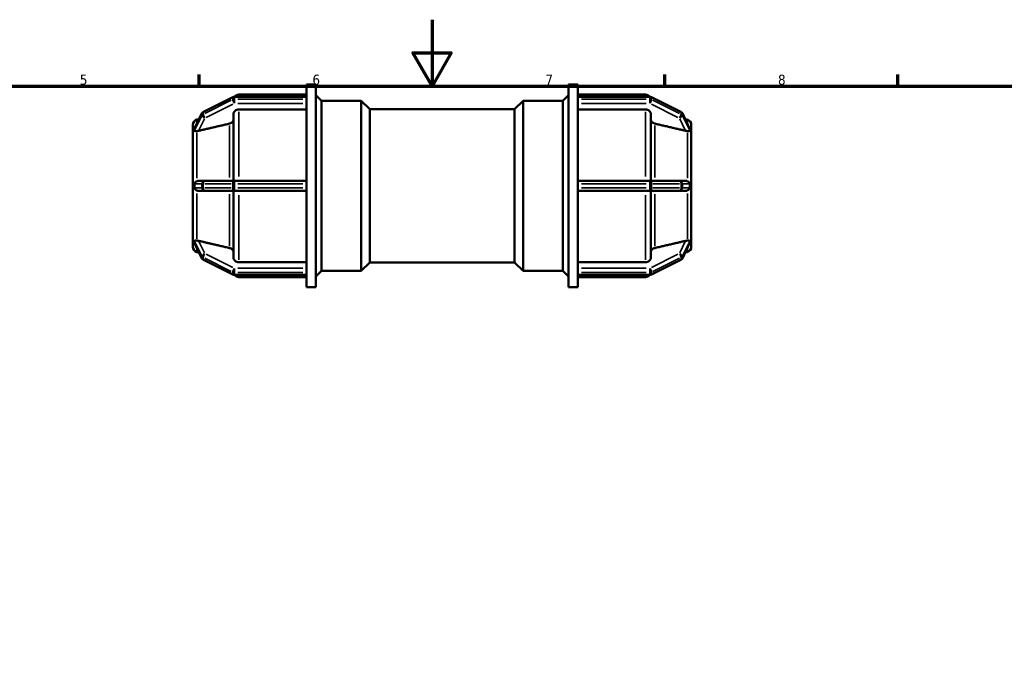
# Model space of a CAD drawing. Header units: millimetres. Extents: x 0 to 901, y -218 to 607.
# Tile 6 of 8: x 296 to 593, y 395 to 594. Entities that reach past the tile are written whole.
import ezdxf

# ---------------------------------------------------------------- set-up
doc = ezdxf.new("R2010")
doc.units = ezdxf.units.MM
for name, color, linetype, lineweight in [('Border (ANSI)', 7, 'Continuous', 70), ('Visible (ANSI)', 7, 'Continuous', 50), ('Visible Narrow (ANSI)', 7, 'Continuous', 35)]:
    doc.layers.add(name, color=color, linetype=linetype, lineweight=lineweight)
doc.styles.add('Note Text (ANSI)', font='tahoma.ttf')

# ---------------------------------------------------------------- blocks, each defined once
blk = doc.blocks.new('Borders Default Border')
at = {"layer": 'Border (ANSI)'}
for p, q in [((350.42, 574), (350.42, 577.45)), ((490.58, 574), (490.58, 577.45)), ((560.67, 574), (560.67, 577.45))]:
    blk.add_line(p, q, dxfattribs=at)
at = {"layer": 'Border (ANSI)', "flags": 128}
for points in [[(420.5, 594), (420.5, 574), (414.73, 584), (426.27, 584), (420.5, 574)], [(20, 20), (20, 574), (821, 574), (821, 20), (20, 20)]]:
    blk.add_lwpolyline(points, dxfattribs=at)
at = {"layer": 'Border (ANSI)', "char_height": 3.05, "attachment_point": 7, "style": 'Note Text (ANSI)'}
for s, insert in [('5', (314.48, 574.34)), ('6', (384.49, 574.34)), ('7', (454.6, 574.4)), ('8', (524.63, 574.33))]:
    blk.add_mtext(s, dxfattribs=dict(at, insert=insert))

msp = doc.modelspace()

# ---------------------------------------------------------------- linework, layer by layer
at = {"layer": 'Visible (ANSI)'}
for p, q in [((382.692, 570.733), (382.692, 574.482)), ((382.692, 574.482), (385.492, 574.482)), ((385.492, 513.482), (385.492, 574.482)), ((461.572, 513.482), (461.572, 574.482)), ((461.572, 574.482), (464.372, 574.482)), ((464.372, 570.733), (464.372, 574.482)), ((360.557, 570.706), (351.664, 566.259)), ((382.692, 570.807), (360.986, 570.807)), ((362.329, 571.432), (382.692, 571.432)), ((382.692, 570.733), (382.692, 570.679)), ((382.692, 570.396), (382.692, 570.679)), ((382.692, 570.114), (382.692, 570.396)), ((382.692, 570.114), (382.692, 570.046)), ((382.692, 544.669), (382.692, 570.046)), ((387.172, 569.582), (385.492, 571.262)), ((387.172, 518.382), (387.172, 569.582)), ((387.172, 569.582), (399.172, 569.582)), ((399.172, 518.382), (399.172, 569.582)), ((401.732, 567.022), (399.172, 569.582)), ((445.332, 567.022), (447.892, 569.582)), ((447.892, 569.582), (447.892, 518.382)), ((447.892, 569.582), (459.892, 569.582)), ((459.892, 569.582), (461.572, 571.262)), ((459.892, 518.382), (459.892, 569.582)), ((464.372, 571.432), (484.736, 571.432)), ((464.372, 570.807), (486.078, 570.807)), ((464.372, 570.679), (464.372, 570.733)), ((464.372, 570.396), (464.372, 570.679)), ((464.372, 570.114), (464.372, 570.396)), ((464.372, 570.046), (464.372, 570.114)), ((464.372, 544.669), (464.372, 570.046)), ((486.508, 570.706), (495.401, 566.259)), ((382.692, 566.956), (362.329, 566.956)), ((401.732, 520.942), (401.732, 567.022)), ((401.732, 567.022), (445.332, 567.022)), ((445.332, 520.942), (445.332, 567.022)), ((484.736, 566.956), (464.372, 566.956)), ((351.228, 565.818), (349.04, 561.285)), ((349.718, 563.907), (350.393, 564.088)), ((360.729, 545.507), (360.729, 565.568)), ((486.336, 565.568), (486.336, 545.507)), ((495.836, 565.818), (498.025, 561.285)), ((497.346, 563.907), (496.672, 564.088)), ((348.532, 560.662), (348.532, 562.361)), ((348.534, 560.664), (348.532, 560.662)), ((348.532, 560.662), (348.532, 559.899)), ((498.531, 560.664), (498.532, 560.662)), ((498.532, 562.361), (498.532, 560.662)), ((498.532, 560.662), (498.532, 559.899)), ((348.532, 559.899), (348.532, 559.137)), ((348.532, 559.137), (348.534, 559.139)), ((348.534, 559.136), (348.532, 559.137)), ((348.532, 545.507), (348.532, 559.137)), ((498.532, 559.137), (498.531, 559.139)), ((498.531, 559.136), (498.532, 559.137)), ((498.532, 559.899), (498.532, 559.137)), ((498.532, 559.137), (498.532, 545.507)), ((348.534, 545.507), (348.532, 545.507)), ((348.532, 545.507), (348.532, 543.982)), ((352.093, 545.507), (350.255, 545.507)), ((360.986, 545.507), (352.093, 545.507)), ((382.692, 545.507), (360.986, 545.507)), ((486.078, 545.507), (464.372, 545.507)), ((494.972, 545.507), (486.078, 545.507)), ((496.81, 545.507), (494.972, 545.507)), ((498.531, 545.507), (498.532, 545.507)), ((498.532, 545.507), (498.532, 543.982)), ((348.532, 543.982), (348.532, 542.457)), ((348.532, 542.457), (348.534, 542.457)), ((348.532, 528.828), (348.532, 542.457)), ((350.255, 542.457), (352.093, 542.457)), ((352.093, 542.457), (360.986, 542.457)), ((360.729, 522.397), (360.729, 542.457)), ((360.986, 542.457), (382.692, 542.457)), ((382.692, 544.669), (382.692, 544.547)), ((382.692, 543.982), (382.692, 544.547)), ((382.692, 543.417), (382.692, 543.982)), ((382.692, 543.417), (382.692, 543.296)), ((382.692, 517.919), (382.692, 543.296)), ((464.372, 544.547), (464.372, 544.669)), ((464.372, 543.982), (464.372, 544.547)), ((464.372, 543.417), (464.372, 543.982)), ((464.372, 543.296), (464.372, 543.417)), ((464.372, 517.919), (464.372, 543.296)), ((464.372, 542.457), (486.078, 542.457)), ((486.078, 542.457), (494.972, 542.457)), ((486.336, 542.457), (486.336, 522.397)), ((494.972, 542.457), (496.81, 542.457)), ((498.532, 542.457), (498.531, 542.457)), ((498.532, 543.982), (498.532, 542.457)), ((498.532, 542.457), (498.532, 528.828)), ((348.532, 528.828), (348.534, 528.829)), ((348.532, 528.828), (348.532, 528.066)), ((348.534, 528.825), (348.532, 528.828)), ((348.532, 528.066), (348.532, 527.303)), ((498.532, 528.828), (498.531, 528.829)), ((498.531, 528.825), (498.532, 528.828)), ((498.532, 528.828), (498.532, 528.066)), ((498.532, 528.066), (498.532, 527.303)), ((348.532, 527.303), (348.534, 527.3)), ((348.532, 525.603), (348.532, 527.303)), ((349.04, 526.68), (351.228, 522.147)), ((498.025, 526.68), (495.836, 522.147)), ((498.532, 527.303), (498.531, 527.3)), ((498.532, 527.303), (498.532, 525.603)), ((349.718, 524.058), (350.393, 523.877)), ((351.664, 521.705), (360.557, 517.259)), ((495.401, 521.705), (486.508, 517.259)), ((497.346, 524.058), (496.672, 523.877)), ((362.329, 521.009), (382.692, 521.009)), ((401.732, 520.942), (399.172, 518.382)), ((401.732, 520.942), (445.332, 520.942)), ((445.332, 520.942), (447.892, 518.382)), ((464.372, 521.009), (484.736, 521.009)), ((360.986, 517.157), (382.692, 517.157)), ((362.329, 516.532), (382.692, 516.532)), ((382.692, 517.919), (382.692, 517.851)), ((382.692, 517.569), (382.692, 517.851)), ((382.692, 517.286), (382.692, 517.569)), ((382.692, 517.286), (382.692, 517.232)), ((382.692, 513.482), (382.692, 517.232)), ((387.172, 518.382), (385.492, 516.702)), ((387.172, 518.382), (399.172, 518.382)), ((447.892, 518.382), (459.892, 518.382)), ((459.892, 518.382), (461.572, 516.702)), ((464.372, 517.851), (464.372, 517.919)), ((464.372, 517.569), (464.372, 517.851)), ((464.372, 517.286), (464.372, 517.569)), ((464.372, 517.232), (464.372, 517.286)), ((464.372, 513.482), (464.372, 517.232)), ((486.078, 517.157), (464.372, 517.157)), ((464.372, 516.532), (484.736, 516.532)), ((382.692, 513.482), (385.492, 513.482)), ((461.572, 513.482), (464.372, 513.482))]:
    msp.add_line(p, q, dxfattribs=at)
for centre, radius, start, end in [((360.986, 569.847), 0.96, 90, 116.56505), ((362.329, 569.832), 1.6, 90, 142.46062), ((484.736, 569.832), 1.6, 37.53938, 90), ((486.078, 569.847), 0.96, 63.43495, 90), ((352.093, 565.401), 0.96, 116.56505, 154.2251), ((494.972, 565.401), 0.96, 25.7749, 63.43495), ((350.132, 562.361), 1.6, 105, 180), ((496.932, 562.361), 1.6, 0, 75), ((350.132, 525.603), 1.6, 180, 255), ((496.932, 525.603), 1.6, 285, 0), ((352.093, 522.564), 0.96, 205.7749, 243.43495), ((494.972, 522.564), 0.96, 296.56505, 334.2251), ((360.986, 518.117), 0.96, 243.43495, 270), ((362.329, 518.132), 1.6, 217.53938, 270), ((484.736, 518.132), 1.6, 270, 322.46062), ((486.078, 518.117), 0.96, 270, 296.56505)]:
    msp.add_arc(centre, radius, start, end, dxfattribs=at)
for points, knots in [([(362.329, 566.956), (362.132, 566.956), (361.9, 566.915), (361.535, 566.784), (361.338, 566.67), (361.058, 566.428), (360.927, 566.257), (360.775, 565.941), (360.729, 565.739), (360.729, 565.568)], [0, 0, 0, 0, 0.05920815, 0.05920815, 0.11846315, 0.11846315, 0.17777855, 0.17777855, 0.23715043, 0.23715043, 0.23715043, 0.23715043]), ([(486.336, 565.568), (486.336, 565.739), (486.289, 565.941), (486.138, 566.257), (486.006, 566.428), (485.727, 566.67), (485.53, 566.784), (485.165, 566.915), (484.933, 566.956), (484.736, 566.956)], [-0.23715043, -0.23715043, -0.23715043, -0.23715043, -0.17777855, -0.17777855, -0.11846315, -0.11846315, -0.05920815, -0.05920815, 0, 0, 0, 0]), ([(360.729, 564.052), (360.729, 563.88), (360.683, 563.678), (360.532, 563.362), (360.4, 563.191), (360.12, 562.948), (359.923, 562.834), (359.68, 562.746), (359.613, 562.726), (359.543, 562.71)], [0.23717922, 0.23717922, 0.23717922, 0.23717922, 0.29657854, 0.29657854, 0.35592259, 0.35592259, 0.41518874, 0.41518874, 0.43514085, 0.43514085, 0.43514085, 0.43514085]), ([(487.521, 562.71), (487.452, 562.726), (487.385, 562.746), (487.141, 562.834), (486.944, 562.948), (486.665, 563.191), (486.533, 563.362), (486.382, 563.678), (486.336, 563.88), (486.336, 564.052)], [0.51363005, 0.51363005, 0.51363005, 0.51363005, 0.53358217, 0.53358217, 0.59284832, 0.59284832, 0.65219237, 0.65219237, 0.71159169, 0.71159169, 0.71159169, 0.71159169]), ([(349.003, 561.156), (349.002, 561.17), (349.004, 561.188), (349.016, 561.232), (349.027, 561.258), (349.04, 561.285)], [-0.657161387, -0.657161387, -0.657161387, -0.657161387, -0.639559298, -0.639559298, -0.61812824, -0.61812824, -0.61812824, -0.61812824]), ([(349.718, 560.485), (349.544, 560.487), (349.394, 560.483), (349.173, 560.481), (349.092, 560.483), (349.02, 560.521), (349.009, 560.541), (349.003, 560.571), (349.002, 560.581), (349.003, 560.591)], [-0.74078921, -0.74078921, -0.74078921, -0.74078921, -0.68252514, -0.68252514, -0.62899362, -0.62899362, -0.59805638, -0.59805638, -0.58578838, -0.58578838, -0.58578838, -0.58578838]), ([(349.003, 560.591), (349.007, 560.696), (349.009, 560.794), (349.009, 560.977), (349.007, 561.068), (349.003, 561.156)], [0.63819357, 0.63819357, 0.63819357, 0.63819357, 0.69284241, 0.69284241, 0.74749124, 0.74749124, 0.74749124, 0.74749124]), ([(350.255, 560.549), (350.245, 560.547), (350.236, 560.545), (350.081, 560.511), (349.925, 560.489), (349.758, 560.485), (349.738, 560.485), (349.718, 560.485)], [0.332101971, 0.332101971, 0.332101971, 0.332101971, 0.335100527, 0.335100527, 0.380065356, 0.380065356, 0.386320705, 0.386320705, 0.386320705, 0.386320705]), ([(497.346, 560.485), (497.327, 560.485), (497.306, 560.485), (497.14, 560.489), (496.983, 560.511), (496.839, 560.543), (496.829, 560.545), (496.819, 560.547), (496.81, 560.549)], [0.606486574, 0.606486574, 0.606486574, 0.606486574, 0.612741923, 0.612741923, 0.657706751, 0.657706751, 0.657706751, 0.660705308, 0.660705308, 0.660705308, 0.660705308]), ([(498.062, 560.591), (498.063, 560.574), (498.06, 560.56), (498.044, 560.519), (498.019, 560.505), (497.931, 560.479), (497.83, 560.481), (497.59, 560.485), (497.475, 560.487), (497.346, 560.485)], [-0.19512185, -0.19512185, -0.19512185, -0.19512185, -0.18211866, -0.18211866, -0.15242939, -0.15242939, -0.08919668, -0.08919668, -0.04438909, -0.04438909, -0.04438909, -0.04438909]), ([(498.025, 561.285), (498.04, 561.254), (498.05, 561.227), (498.06, 561.186), (498.063, 561.17), (498.062, 561.156)], [-0.232396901, -0.232396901, -0.232396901, -0.232396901, -0.21082261, -0.21082261, -0.19246545, -0.19246545, -0.19246545, -0.19246545]), ([(498.062, 561.156), (498.058, 561.068), (498.056, 560.977), (498.056, 560.886), (498.056, 560.794), (498.058, 560.696), (498.062, 560.591)], [1.33103598, 1.33103598, 1.33103598, 1.33103598, 1.38568481, 1.38568481, 1.38568481, 1.44033365, 1.44033365, 1.44033365, 1.44033365]), ([(349.003, 544.547), (349.002, 544.563), (349.003, 544.579), (349.007, 544.644), (349.018, 544.699), (349.078, 544.859), (349.14, 544.954), (349.311, 545.147), (349.436, 545.251), (349.63, 545.358), (349.673, 545.38), (349.718, 545.399)], [-0.44838695, -0.44838695, -0.44838695, -0.44838695, -0.44111545, -0.44111545, -0.41826541, -0.41826541, -0.3828432, -0.3828432, -0.34026101, -0.34026101, -0.32834563, -0.32834563, -0.32834563, -0.32834563]), ([(349.718, 545.399), (349.738, 545.408), (349.758, 545.416), (349.925, 545.478), (350.081, 545.504), (350.236, 545.507), (350.245, 545.507), (350.255, 545.507)], [0.271386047, 0.271386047, 0.271386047, 0.271386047, 0.277641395, 0.277641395, 0.322606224, 0.322606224, 0.325604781, 0.325604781, 0.325604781, 0.325604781]), ([(496.81, 545.507), (496.819, 545.507), (496.829, 545.507), (496.839, 545.507), (496.983, 545.504), (497.14, 545.478), (497.306, 545.416), (497.327, 545.408), (497.346, 545.399)], [0.654708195, 0.654708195, 0.654708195, 0.654708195, 0.657706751, 0.657706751, 0.657706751, 0.70267158, 0.70267158, 0.708926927, 0.708926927, 0.708926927, 0.708926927]), ([(497.346, 545.399), (497.406, 545.373), (497.464, 545.343), (497.681, 545.213), (497.808, 545.096), (497.948, 544.915), (497.99, 544.844), (498.038, 544.725), (498.052, 544.675), (498.061, 544.597), (498.062, 544.572), (498.062, 544.547)], [-0.36020375, -0.36020375, -0.36020375, -0.36020375, -0.3370342, -0.3370342, -0.26820399, -0.26820399, -0.22713993, -0.22713993, -0.19974321, -0.19974321, -0.18651494, -0.18651494, -0.18651494, -0.18651494]), ([(349.718, 542.566), (349.711, 542.569), (349.704, 542.572), (349.519, 542.655), (349.373, 542.763), (349.182, 542.957), (349.119, 543.042), (349.05, 543.177), (349.028, 543.232), (349.006, 543.332), (349.002, 543.375), (349.003, 543.417)], [-0.60064455, -0.60064455, -0.60064455, -0.60064455, -0.59813318, -0.59813318, -0.53698062, -0.53698062, -0.49182013, -0.49182013, -0.46442495, -0.46442495, -0.44420073, -0.44420073, -0.44420073, -0.44420073]), ([(349.003, 543.417), (349.007, 543.611), (349.009, 543.8), (349.009, 544.164), (349.007, 544.354), (349.003, 544.547)], [0.63819357, 0.63819357, 0.63819357, 0.63819357, 0.69284241, 0.69284241, 0.74749124, 0.74749124, 0.74749124, 0.74749124]), ([(350.255, 542.457), (350.245, 542.457), (350.236, 542.457), (350.081, 542.461), (349.925, 542.487), (349.758, 542.549), (349.738, 542.557), (349.718, 542.566)], [0.332101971, 0.332101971, 0.332101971, 0.332101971, 0.335100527, 0.335100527, 0.380065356, 0.380065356, 0.386320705, 0.386320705, 0.386320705, 0.386320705]), ([(497.346, 542.566), (497.327, 542.557), (497.306, 542.549), (497.14, 542.487), (496.983, 542.461), (496.839, 542.458), (496.829, 542.457), (496.819, 542.457), (496.81, 542.457)], [0.606486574, 0.606486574, 0.606486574, 0.606486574, 0.612741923, 0.612741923, 0.657706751, 0.657706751, 0.657706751, 0.660705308, 0.660705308, 0.660705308, 0.660705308]), ([(498.062, 543.417), (498.063, 543.381), (498.06, 543.346), (498.042, 543.251), (498.022, 543.189), (497.923, 543.002), (497.822, 542.881), (497.587, 542.69), (497.471, 542.619), (497.346, 542.566)], [-0.18782953, -0.18782953, -0.18782953, -0.18782953, -0.16885304, -0.16885304, -0.13764731, -0.13764731, -0.08405847, -0.08405847, -0.04302488, -0.04302488, -0.04302488, -0.04302488]), ([(498.062, 544.547), (498.058, 544.354), (498.056, 544.164), (498.056, 543.982), (498.056, 543.8), (498.058, 543.611), (498.062, 543.417)], [1.33103598, 1.33103598, 1.33103598, 1.33103598, 1.38568481, 1.38568481, 1.38568481, 1.44033365, 1.44033365, 1.44033365, 1.44033365]), ([(349.003, 527.374), (349.002, 527.396), (349.006, 527.414), (349.033, 527.459), (349.071, 527.469), (349.175, 527.487), (349.289, 527.483), (349.529, 527.479), (349.62, 527.478), (349.718, 527.479)], [-0.71951832, -0.71951832, -0.71951832, -0.71951832, -0.6964318, -0.6964318, -0.6479768, -0.6479768, -0.54035739, -0.54035739, -0.48498162, -0.48498162, -0.48498162, -0.48498162]), ([(349.04, 526.68), (349.022, 526.717), (349.012, 526.745), (349.004, 526.782), (349.002, 526.796), (349.003, 526.809)], [-0.760866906, -0.760866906, -0.760866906, -0.760866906, -0.738154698, -0.738154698, -0.721296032, -0.721296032, -0.721296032, -0.721296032]), ([(349.003, 526.809), (349.007, 526.897), (349.009, 526.988), (349.009, 527.17), (349.007, 527.269), (349.003, 527.374)], [0.63819357, 0.63819357, 0.63819357, 0.63819357, 0.69284241, 0.69284241, 0.74749124, 0.74749124, 0.74749124, 0.74749124]), ([(349.718, 527.479), (349.738, 527.479), (349.758, 527.479), (349.925, 527.475), (350.081, 527.454), (350.236, 527.42), (350.245, 527.418), (350.255, 527.415)], [0.271386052, 0.271386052, 0.271386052, 0.271386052, 0.277641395, 0.277641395, 0.322606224, 0.322606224, 0.325604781, 0.325604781, 0.325604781, 0.325604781]), ([(359.543, 525.254), (359.613, 525.238), (359.68, 525.218), (359.923, 525.131), (360.12, 525.016), (360.4, 524.774), (360.532, 524.603), (360.683, 524.286), (360.729, 524.085), (360.729, 523.913)], [0.51363005, 0.51363005, 0.51363005, 0.51363005, 0.53358217, 0.53358217, 0.59284832, 0.59284832, 0.65219237, 0.65219237, 0.71159169, 0.71159169, 0.71159169, 0.71159169]), ([(486.336, 523.913), (486.336, 524.085), (486.382, 524.286), (486.533, 524.603), (486.665, 524.774), (486.944, 525.016), (487.141, 525.131), (487.385, 525.218), (487.452, 525.238), (487.521, 525.254)], [0.23717922, 0.23717922, 0.23717922, 0.23717922, 0.29657854, 0.29657854, 0.35592259, 0.35592259, 0.41518874, 0.41518874, 0.43514085, 0.43514085, 0.43514085, 0.43514085]), ([(496.81, 527.415), (496.819, 527.418), (496.829, 527.42), (496.839, 527.422), (496.983, 527.454), (497.14, 527.475), (497.306, 527.479), (497.327, 527.479), (497.346, 527.479)], [0.654708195, 0.654708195, 0.654708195, 0.654708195, 0.657706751, 0.657706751, 0.657706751, 0.70267158, 0.70267158, 0.708926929, 0.708926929, 0.708926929, 0.708926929]), ([(497.346, 527.479), (497.481, 527.478), (497.608, 527.48), (497.845, 527.484), (497.943, 527.486), (498.035, 527.453), (498.051, 527.433), (498.061, 527.401), (498.062, 527.389), (498.062, 527.374)], [-0.29472306, -0.29472306, -0.29472306, -0.29472306, -0.26374494, -0.26374494, -0.22772673, -0.22772673, -0.20616772, -0.20616772, -0.19466633, -0.19466633, -0.19466633, -0.19466633]), ([(498.062, 526.809), (498.062, 526.795), (498.061, 526.78), (498.05, 526.736), (498.039, 526.708), (498.025, 526.68)], [-0.177003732, -0.177003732, -0.177003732, -0.177003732, -0.166751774, -0.166751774, -0.152012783, -0.152012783, -0.152012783, -0.152012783]), ([(498.062, 527.374), (498.058, 527.269), (498.056, 527.17), (498.056, 527.079), (498.056, 526.988), (498.058, 526.897), (498.062, 526.809)], [-0.05464884, -0.05464884, -0.05464884, -0.05464884, 0, 0, 0, 0.05464884, 0.05464884, 0.05464884, 0.05464884]), ([(360.729, 522.397), (360.729, 522.226), (360.775, 522.024), (360.927, 521.707), (361.058, 521.536), (361.338, 521.294), (361.535, 521.18), (361.9, 521.049), (362.132, 521.009), (362.329, 521.009)], [-0.23715043, -0.23715043, -0.23715043, -0.23715043, -0.17777855, -0.17777855, -0.11846315, -0.11846315, -0.05920815, -0.05920815, 0, 0, 0, 0]), ([(484.736, 521.009), (484.933, 521.009), (485.165, 521.049), (485.53, 521.18), (485.727, 521.294), (486.006, 521.536), (486.138, 521.707), (486.289, 522.024), (486.336, 522.226), (486.336, 522.397)], [0, 0, 0, 0, 0.05920815, 0.05920815, 0.11846315, 0.11846315, 0.17777855, 0.17777855, 0.23715043, 0.23715043, 0.23715043, 0.23715043])]:
    msp.add_open_spline(points, degree=3, knots=knots, dxfattribs=at)
for points in [[(348.534, 560.664), (348.532, 560.401), (348.532, 560.141), (348.532, 559.899)], [(498.532, 559.899), (498.532, 560.141), (498.533, 560.401), (498.531, 560.664)], [(348.532, 559.899), (348.532, 559.657), (348.532, 559.395), (348.534, 559.139)], [(348.534, 559.139), (348.534, 559.138), (348.534, 559.137), (348.534, 559.136)], [(498.531, 559.139), (498.533, 559.395), (498.532, 559.657), (498.532, 559.899)], [(498.531, 559.136), (498.531, 559.137), (498.531, 559.138), (498.531, 559.139)], [(348.534, 545.507), (348.532, 544.988), (348.532, 544.466), (348.532, 543.982)], [(498.532, 543.982), (498.532, 544.466), (498.533, 544.988), (498.531, 545.507)], [(348.532, 543.982), (348.532, 543.499), (348.532, 542.976), (348.534, 542.457)], [(498.531, 542.457), (498.533, 542.976), (498.532, 543.499), (498.532, 543.982)], [(348.534, 528.825), (348.532, 528.57), (348.532, 528.307), (348.532, 528.066)], [(348.532, 528.066), (348.532, 527.824), (348.532, 527.564), (348.534, 527.3)], [(348.534, 528.829), (348.534, 528.828), (348.534, 528.826), (348.534, 528.825)], [(498.531, 528.825), (498.531, 528.826), (498.531, 528.828), (498.531, 528.829)], [(498.532, 528.066), (498.532, 528.307), (498.533, 528.57), (498.531, 528.825)], [(498.531, 527.3), (498.533, 527.564), (498.532, 527.824), (498.532, 528.066)]]:
    msp.add_open_spline(points, degree=3, dxfattribs=at)
for points, weights in [([(359.543, 562.71), (354.627, 561.567), (350.255, 560.549)], [1, 1.00182382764, 1.00021191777]), ([(496.81, 560.549), (492.438, 561.567), (487.521, 562.71)], [1.00021191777, 1.00182382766, 1]), ([(350.255, 527.415), (354.627, 526.398), (359.543, 525.254)], [1.00021191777, 1.00182382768, 1]), ([(487.521, 525.254), (492.438, 526.398), (496.81, 527.415)], [1, 1.00182382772, 1.00021191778])]:
    msp.add_rational_spline(points, weights, degree=2, dxfattribs=at)
at = {"layer": 'Visible Narrow (ANSI)'}
for p, q in [((352.058, 566.343), (360.062, 570.345)), ((360.062, 569.78), (352.058, 565.778)), ((360.506, 570.539), (360.506, 570.03)), ((360.986, 570.807), (360.986, 570.691)), ((360.986, 570.142), (360.986, 570.65)), ((360.986, 570.073), (360.986, 568.869)), ((362.072, 570.679), (381.607, 570.679)), ((381.607, 570.114), (362.072, 570.114)), ((362.329, 571.431), (362.329, 570.868)), ((465.458, 570.679), (484.993, 570.679)), ((484.993, 570.114), (465.458, 570.114)), ((484.736, 570.868), (484.736, 571.431)), ((486.078, 570.691), (486.078, 570.807)), ((486.078, 570.65), (486.078, 570.142)), ((486.078, 568.869), (486.078, 570.073)), ((486.558, 570.03), (486.558, 570.539)), ((487.003, 570.345), (495.007, 566.343)), ((495.007, 565.778), (487.003, 569.78)), ((351.613, 565.584), (351.613, 566.092)), ((352.538, 564.578), (360.542, 568.58)), ((362.072, 568.802), (381.607, 568.802)), ((362.329, 566.227), (362.329, 546.788)), ((465.458, 568.802), (484.993, 568.802)), ((484.736, 546.788), (484.736, 566.227)), ((486.523, 568.58), (494.527, 564.578)), ((495.452, 566.092), (495.452, 565.584)), ((349.113, 561.384), (351.097, 565.493)), ((351.097, 564.928), (349.113, 560.819)), ((349.718, 562.808), (349.718, 563.904)), ((350.347, 560.74), (352.001, 564.165)), ((351.207, 565.693), (351.207, 565.185)), ((495.064, 564.165), (496.718, 560.74)), ((495.857, 565.185), (495.857, 565.693)), ((495.968, 565.493), (497.952, 561.384)), ((497.952, 560.819), (495.968, 564.928)), ((497.346, 562.808), (497.346, 563.904)), ((359.543, 546.532), (359.543, 562.118)), ((487.521, 562.118), (487.521, 546.532)), ((349.718, 546.297), (349.718, 559.964)), ((497.346, 546.297), (497.346, 559.964)), ((360.986, 545.504), (360.986, 544.623)), ((486.078, 544.623), (486.078, 545.504)), ((349.113, 544.547), (351.097, 544.547)), ((351.097, 543.417), (349.113, 543.417)), ((351.207, 544.491), (351.207, 543.474)), ((351.586, 544.547), (351.22, 544.547)), ((351.22, 543.417), (351.586, 543.417)), ((351.613, 543.474), (351.613, 544.491)), ((352.058, 544.547), (360.062, 544.547)), ((360.062, 543.417), (352.058, 543.417)), ((360.506, 544.491), (360.506, 543.474)), ((360.961, 544.547), (360.528, 544.547)), ((360.528, 543.417), (360.961, 543.417)), ((360.986, 543.474), (360.986, 544.491)), ((360.986, 543.342), (360.986, 542.46)), ((362.072, 544.547), (381.607, 544.547)), ((381.607, 543.417), (362.072, 543.417)), ((465.458, 544.547), (484.993, 544.547)), ((484.993, 543.417), (465.458, 543.417)), ((486.078, 544.491), (486.078, 543.474)), ((486.078, 542.46), (486.078, 543.342)), ((486.536, 544.547), (486.103, 544.547)), ((486.103, 543.417), (486.536, 543.417)), ((486.558, 543.474), (486.558, 544.491)), ((487.003, 544.547), (495.007, 544.547)), ((495.007, 543.417), (487.003, 543.417)), ((495.452, 544.491), (495.452, 543.474)), ((495.845, 544.547), (495.478, 544.547)), ((495.478, 543.417), (495.845, 543.417)), ((495.857, 543.474), (495.857, 544.491)), ((495.968, 544.547), (497.952, 544.547)), ((497.952, 543.417), (495.968, 543.417)), ((349.718, 528.001), (349.718, 541.668)), ((359.543, 525.847), (359.543, 541.433)), ((362.329, 541.177), (362.329, 521.737)), ((484.736, 521.737), (484.736, 541.177)), ((487.521, 541.433), (487.521, 525.847)), ((497.346, 528.001), (497.346, 541.668)), ((349.113, 527.145), (351.097, 523.037)), ((351.097, 522.472), (349.113, 526.58)), ((349.718, 524.061), (349.718, 525.157)), ((352.001, 523.799), (350.347, 527.225)), ((496.718, 527.225), (495.064, 523.799)), ((495.968, 523.037), (497.952, 527.145)), ((497.952, 526.58), (495.968, 522.472)), ((497.346, 524.061), (497.346, 525.157)), ((351.207, 522.78), (351.207, 522.272)), ((351.613, 521.872), (351.613, 522.381)), ((352.058, 522.187), (360.062, 518.185)), ((360.062, 517.62), (352.058, 521.622)), ((360.542, 519.385), (352.538, 523.387)), ((494.527, 523.387), (486.523, 519.385)), ((487.003, 518.185), (495.007, 522.187)), ((495.007, 521.622), (487.003, 517.62)), ((495.452, 522.381), (495.452, 521.872)), ((495.857, 522.272), (495.857, 522.78)), ((360.986, 519.096), (360.986, 517.891)), ((381.607, 519.162), (362.072, 519.162)), ((484.993, 519.162), (465.458, 519.162)), ((486.078, 517.891), (486.078, 519.096)), ((360.506, 517.934), (360.506, 517.426)), ((360.986, 517.314), (360.986, 517.823)), ((360.986, 517.274), (360.986, 517.158)), ((362.072, 517.851), (381.607, 517.851)), ((381.607, 517.286), (362.072, 517.286)), ((362.329, 517.097), (362.329, 516.534)), ((465.458, 517.851), (484.993, 517.851)), ((484.993, 517.286), (465.458, 517.286)), ((484.736, 516.534), (484.736, 517.097)), ((486.078, 517.823), (486.078, 517.314)), ((486.078, 517.158), (486.078, 517.274)), ((486.558, 517.426), (486.558, 517.934))]:
    msp.add_line(p, q, dxfattribs=at)
for centre, major_axis, ratio, start_param, end_param in [((360.986, 569.847), (-0.429, 0.859), 0.25, 0.0231824, 0.4404652), ((360.986, 569.282), (0.429, -0.859), 0.25, 3.6837801, 5.0974968), ((360.986, 569.847), (0.96, 0), 0.8660254, 1.5969763, 2.0682152), ((360.986, 569.282), (-0.96, 0), 0.8660254, 4.7385689, 5.2098078), ((486.078, 569.847), (0.96, 0), 0.8660254, 1.0733775, 1.5446164), ((486.078, 569.282), (-0.96, 0), 0.8660254, 4.2149701, 4.686209), ((486.078, 569.282), (0.429, 0.859), 0.25, 4.3272812, 5.7409979), ((486.078, 569.847), (0.429, 0.859), 0.25, 5.8427201, 6.2600029), ((352.093, 565.401), (0.96, 0), 0.8660254, 2.1269508, 2.7129528), ((352.093, 565.401), (-0.429, 0.859), 0.25, 0.0231824, 0.4404652), ((494.972, 565.401), (0.429, 0.859), 0.25, 5.8427201, 6.2600029), ((494.972, 565.401), (0.96, 0), 0.8660254, 0.4286398, 1.0146419), ((352.093, 565.401), (-0.864, 0.417), 0.4612894, 0.0109584, 0.2082103), ((352.093, 564.836), (-0.864, 0.417), 0.4612894, 0.2977085, 1.7114252), ((352.093, 564.836), (-0.96, 0), 0.8660254, 5.2685434, 5.8545455), ((352.093, 564.836), (-0.429, 0.859), 0.25, 0.5421874, 1.9559041), ((494.972, 564.836), (-0.429, -0.859), 0.25, 1.1856885, 2.5994052), ((494.972, 564.836), (0.864, 0.417), 0.4612894, 4.5717601, 5.9854768), ((494.972, 564.836), (-0.96, 0), 0.8660254, 3.5702325, 4.1562345), ((494.972, 565.401), (0.864, 0.417), 0.4612894, 6.074975, 6.2722269), ((352.093, 544.547), (0, 0.96), 0.9225788, 0.0785398, 1.4922565), ((352.093, 544.547), (0, 0.96), 0.5, 0.0785398, 1.4922565), ((360.986, 544.547), (0, 0.96), 0.5, 0.0785398, 1.4922565), ((486.078, 544.547), (0, 0.96), 0.5, 4.7909288, 6.2046455), ((494.972, 544.547), (0, 0.96), 0.5, 4.7909288, 6.2046455), ((494.972, 544.547), (0, 0.96), 0.9225788, 4.7909288, 6.2046455), ((352.093, 543.417), (0, -0.96), 0.9225788, 4.7909288, 6.2046455), ((352.093, 543.417), (0, -0.96), 0.5, 4.7909288, 6.2046455), ((360.986, 543.417), (0, -0.96), 0.5, 4.7909288, 6.2046455), ((486.078, 543.417), (0, -0.96), 0.5, 0.0785398, 1.4922565), ((494.972, 543.417), (0, -0.96), 0.5, 0.0785398, 1.4922565), ((494.972, 543.417), (0, -0.96), 0.9225788, 0.0785398, 1.4922565), ((352.093, 522.564), (-0.864, -0.417), 0.4612894, 6.074975, 6.2722269), ((352.093, 523.129), (-0.864, -0.417), 0.4612894, 4.5717601, 5.9854768), ((352.093, 523.129), (0.96, 0), 0.8660254, 3.5702325, 4.1562345), ((352.093, 522.564), (-0.96, 0), 0.8660254, 0.4286398, 1.0146419), ((352.093, 522.564), (-0.429, -0.859), 0.25, 5.8427201, 6.2600029), ((352.093, 523.129), (0.429, 0.859), 0.25, 1.1856885, 2.5994052), ((494.972, 523.129), (0.429, -0.859), 0.25, 0.5421874, 1.9559041), ((494.972, 523.129), (0.864, -0.417), 0.4612894, 0.2977085, 1.7114252), ((494.972, 522.564), (0.429, -0.859), 0.25, 0.0231824, 0.4404652), ((494.972, 523.129), (0.96, 0), 0.8660254, 5.2685434, 5.8545455), ((494.972, 522.564), (-0.96, 0), 0.8660254, 2.1269508, 2.7129528), ((494.972, 522.564), (0.864, -0.417), 0.4612894, 0.0109584, 0.2082103), ((360.986, 518.682), (-0.429, -0.859), 0.25, 4.3272812, 5.7409979), ((486.078, 518.682), (-0.429, 0.859), 0.25, 3.6837801, 5.0974968), ((360.986, 518.117), (-0.429, -0.859), 0.25, 5.8427201, 6.2600029), ((360.986, 518.682), (0.96, 0), 0.8660254, 4.2149701, 4.686209), ((360.986, 518.117), (-0.96, 0), 0.8660254, 1.0733775, 1.5446164), ((486.078, 518.682), (0.96, 0), 0.8660254, 4.7385689, 5.2098078), ((486.078, 518.117), (-0.96, 0), 0.8660254, 1.5969763, 2.0682152), ((486.078, 518.117), (0.429, -0.859), 0.25, 0.0231824, 0.4404652)]:
    msp.add_ellipse(centre, major_axis=major_axis, ratio=ratio, start_param=start_param, end_param=end_param, dxfattribs=at)

# ---------------------------------------------------------------- block references
msp.add_blockref('Borders Default Border', (0, 0))

doc.saveas('drawing.dxf')
